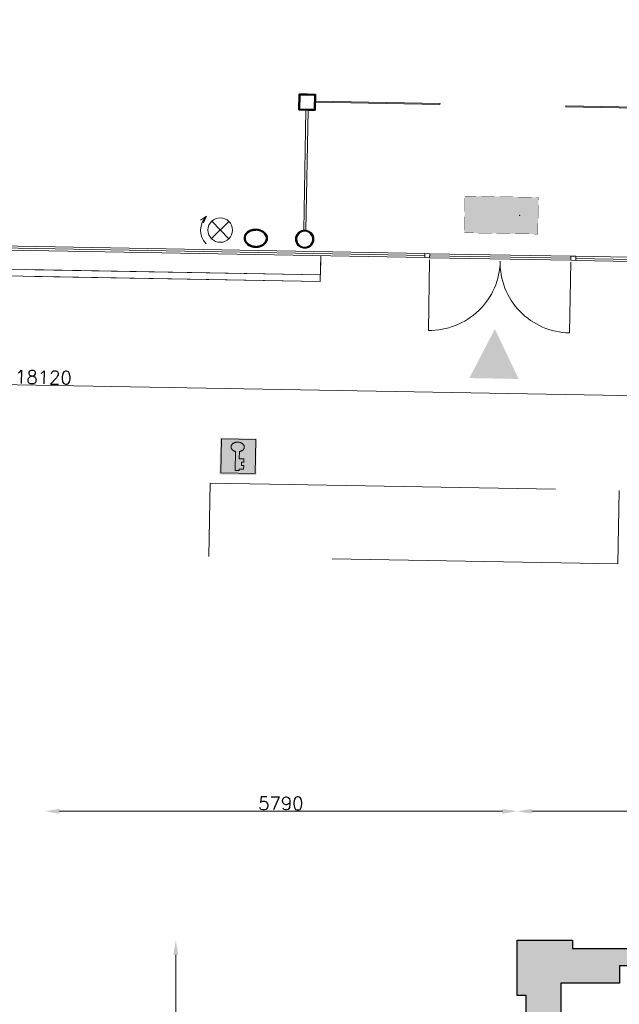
# Model space of a CAD drawing. Header units: millimetres. Extents: x -13022 to 1371524, y -38729 to 632593.
# Tile 50 of 256: x 652674 to 660022, y -2050 to 10020. Entities that reach past the tile are written whole.
import ezdxf

# ---------------------------------------------------------------- set-up
doc = ezdxf.new("R2010")
doc.units = ezdxf.units.MM
doc.header["$LTSCALE"] = 35
doc.set_wipeout_variables(frame=1)
doc.linetypes.add('DASHED', pattern=[200, 100, -100])
for name, color, linetype, lineweight in [('A OPMER', 10, 'Continuous', 50), ('Al65----_beveiliging-inst', 92, 'Continuous', 9), ('brandveiligheid voorzieningen', 10, 'Continuous', 9)]:
    doc.layers.add(name, color=color, linetype=linetype, lineweight=lineweight)
for name, color, linetype in [('LAYER01', 1, 'Continuous'), ('LAYER102', 1, 'Continuous'), ('LAYER111', 7, 'Continuous'), ('LAYER28', 7, 'Continuous'), ('LAYER30', 7, 'Continuous'), ('LAYER31', 7, 'Continuous')]:
    doc.layers.add(name, color=color, linetype=linetype)
doc.styles.get("Standard").update_dxf_attribs({"font": 'simplex.shx'})
doc.dimstyles.new('~R----C~', dxfattribs={"dimtxt": 162, "dimasz": 180, "dimexe": 0.18, "dimexo": 0.0625, "dimgap": 16.2, "dimtad": 1, "dimdec": 0, "dimzin": 0, "dimdsep": 46, "dimtxsty": 'Standard', "dimcen": 0.09, "dimse1": 1, "dimse2": 1, "dimclrd": 7, "dimadec": 0, "dimazin": 0, "dimtfac": 1, "dimtdec": 4, "dimtmove": 0, "dimatfit": 3, "dimfxl": 1, "dimtolj": 1, "dimtzin": 0, "dimlwd": 13, "dimarcsym": 0})
pattern_1 = [(43.96863251, (352402.23218, 19929.1993), (-0.20827933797, 0.21591600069), []), (43.96863251, (352402.236, 19929.4114), (-0.20827933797, 0.21591600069), [])]
pattern_2 = [(223.96863251, (352402.23218, 19929.1993), (0.20827933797, -0.21591600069), []), (223.96863251, (352402.22836, 19928.9872), (0.20827933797, -0.21591600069), [])]

# ---------------------------------------------------------------- blocks, each defined once
blk = doc.blocks.new('*D98')
at = {"layer": 'Defpoints', "color": 0, "linetype": 'Continuous', "transparency": 16777216}
for p in [(643935, 7349), (662046, 6718), (662022, 5376)]:
    blk.add_point(p, dxfattribs=at)
at = {"layer": 'LAYER102', "color": 7, "linetype": 'Continuous', "lineweight": 13, "transparency": 16777216}
blk.add_line((644085, 5699), (661842, 5379), dxfattribs=at)
at = {"layer": 'LAYER102', "color": 7, "linetype": 'Continuous', "transparency": 16777216}
for points in [[(644086, 5729), (644085, 5669), (643905, 5702)], [(661843, 5409), (661841, 5349), (662022, 5376)]]:
    blk.add_solid(points, dxfattribs=at)
at = {"layer": 'LAYER102', "color": 0, "linetype": 'Continuous', "transparency": 16777216, "insert": (652965, 5636), "char_height": 162, "attachment_point": 5, "rotation": 358.9686}
blk.add_mtext('\\A1;18120', dxfattribs=at)
blk = doc.blocks.new('Flitslicht')
at = {"layer": 'Al65----_beveiliging-inst', "color": 92, "linetype": 'Continuous'}
for p, q in [((0, 565), (-120, 476)), ((0, 565), (-60, 428)), ((106, 106), (459, 459)), ((106, 459), (459, 106))]:
    blk.add_line(p, q, dxfattribs=at)
blk.add_circle((283, 283), 250, dxfattribs=at)
blk.add_arc((283, 283), 400, 135, 225, dxfattribs=at)
blk = doc.blocks.new('Sleutelkluis')
at = {"layer": 'Al65----_beveiliging-inst'}
h = blk.add_hatch(color=10, dxfattribs=at)
h.paths.add_polyline_path([(-3.3, 0.42), (3.7, 0.42), (3.7, 7.42), (-3.3, 7.42)])
h.paths.add_polyline_path([(-1.34, 5.9), (-1.34, 5.93), (-1.33, 5.96), (-1.32, 6.01), (-1.31, 6.04), (-1.29, 6.08), (-1.27, 6.13), (-1.25, 6.17), (-1.22, 6.22), (-1.19, 6.27), (-1.15, 6.31), (-1.12, 6.35), (-1.09, 6.39), (-1.05, 6.42), (-1, 6.46), (-0.96, 6.49), (-0.91, 6.53), (-0.86, 6.56), (-0.8, 6.59), (-0.74, 6.62), (-0.68, 6.65), (-0.63, 6.67), (-0.59, 6.69), (-0.51, 6.71), (-0.44, 6.73), (-0.37, 6.75), (-0.3, 6.76), (-0.23, 6.77), (-0.15, 6.78), (-0.09, 6.78), (-0.02, 6.79), (0.04, 6.79), (0.1, 6.78), (0.16, 6.78), (0.25, 6.77), (0.33, 6.76), (0.41, 6.74), (0.5, 6.72), (0.58, 6.69), (0.64, 6.67), (0.71, 6.65), (0.77, 6.62), (0.86, 6.57), (0.91, 6.54), (0.96, 6.51), (1.01, 6.46), (1.08, 6.4), (1.16, 6.32), (1.22, 6.24), (1.26, 6.18), (1.3, 6.1), (1.32, 6.05), (1.35, 5.96), (1.36, 5.92), (1.36, 5.87), (1.37, 5.81), (1.36, 5.73), (1.35, 5.67), (1.33, 5.58), (1.32, 5.54), (1.31, 5.51), (1.28, 5.45), (1.25, 5.4), (1.22, 5.35), (1.18, 5.3), (1.13, 5.25), (1.11, 5.22), (1.05, 5.16), (1.02, 5.14), (0.95, 5.09), (0.9, 5.05), (0.83, 5.01), (0.75, 4.98), (0.68, 4.94), (0.62, 4.92), (0.53, 4.89), (0.46, 4.87), (0.4, 4.86), (0.39, 4.85), (0.39, 3.39), (1.31, 3.39), (1.31, 2.71), (0.84, 2.71), (0.84, 2.03), (1.31, 2.03), (1.31, 1.26), (0.39, 1.26), (0.39, 0.97), (-0.42, 0.97), (-0.42, 4.86), (-0.48, 4.88), (-0.55, 4.9), (-0.61, 4.92), (-0.66, 4.94), (-0.75, 4.98), (-0.81, 5.01), (-0.86, 5.04), (-0.9, 5.07), (-0.95, 5.1), (-0.99, 5.13), (-1.03, 5.16), (-1.05, 5.18), (-1.08, 5.21), (-1.11, 5.24), (-1.14, 5.27), (-1.16, 5.3), (-1.18, 5.32), (-1.2, 5.35), (-1.22, 5.38), (-1.24, 5.41), (-1.26, 5.44), (-1.27, 5.47), (-1.28, 5.49), (-1.3, 5.54), (-1.31, 5.58), (-1.32, 5.59), (-1.33, 5.62), (-1.33, 5.64), (-1.34, 5.67), (-1.34, 5.71), (-1.35, 5.75), (-1.35, 5.78), (-1.35, 5.81), (-1.35, 5.83), (-1.35, 5.86)], flags=16)
at = {"color": 10, "ltscale": 0.1}
blk.add_lwpolyline([(0.39, 0.97), (-0.42, 0.97), (-0.42, 4.86), (-0.48, 4.88), (-0.55, 4.9), (-0.61, 4.92), (-0.66, 4.94), (-0.75, 4.98), (-0.81, 5.01), (-0.86, 5.04), (-0.9, 5.07), (-0.95, 5.1), (-0.99, 5.13), (-1.03, 5.16), (-1.05, 5.18), (-1.08, 5.21), (-1.11, 5.24), (-1.14, 5.27), (-1.16, 5.3), (-1.18, 5.32), (-1.2, 5.35), (-1.22, 5.38), (-1.24, 5.41), (-1.26, 5.44), (-1.27, 5.47), (-1.28, 5.49), (-1.3, 5.54), (-1.31, 5.58), (-1.32, 5.59), (-1.33, 5.62), (-1.33, 5.64), (-1.34, 5.67), (-1.34, 5.71), (-1.35, 5.75), (-1.35, 5.78), (-1.35, 5.81), (-1.35, 5.83), (-1.35, 5.86), (-1.34, 5.9), (-1.34, 5.93), (-1.33, 5.96), (-1.32, 6.01), (-1.31, 6.04), (-1.29, 6.08), (-1.27, 6.13), (-1.25, 6.17), (-1.22, 6.22), (-1.19, 6.27), (-1.15, 6.31), (-1.12, 6.35), (-1.09, 6.39), (-1.05, 6.42), (-1, 6.46), (-0.96, 6.49), (-0.91, 6.53), (-0.86, 6.56), (-0.8, 6.59), (-0.74, 6.62), (-0.68, 6.65), (-0.63, 6.67), (-0.59, 6.69), (-0.51, 6.71), (-0.44, 6.73), (-0.37, 6.75), (-0.3, 6.76), (-0.23, 6.77), (-0.15, 6.78), (-0.09, 6.78), (-0.02, 6.79), (0.04, 6.79), (0.1, 6.78), (0.16, 6.78), (0.25, 6.77), (0.33, 6.76), (0.41, 6.74), (0.5, 6.72), (0.58, 6.69), (0.64, 6.67), (0.71, 6.65), (0.77, 6.62), (0.86, 6.57), (0.91, 6.54), (0.96, 6.51), (1.01, 6.46), (1.08, 6.4), (1.16, 6.32), (1.22, 6.24), (1.26, 6.18), (1.3, 6.1), (1.32, 6.05), (1.35, 5.96), (1.36, 5.92), (1.36, 5.87), (1.37, 5.81), (1.36, 5.73), (1.35, 5.67), (1.33, 5.58), (1.32, 5.54), (1.31, 5.51), (1.28, 5.45), (1.25, 5.4), (1.22, 5.35), (1.18, 5.3), (1.13, 5.25), (1.11, 5.22), (1.05, 5.16), (1.02, 5.14), (0.95, 5.09), (0.9, 5.05), (0.83, 5.01), (0.75, 4.98), (0.68, 4.94), (0.62, 4.92), (0.53, 4.89), (0.46, 4.87), (0.4, 4.86), (0.39, 4.85), (0.39, 3.39), (1.31, 3.39), (1.31, 2.71), (0.84, 2.71), (0.84, 2.03), (1.31, 2.03), (1.31, 1.26), (0.39, 1.26), (0.39, 0.97)], dxfattribs=at)
at = {"layer": 'Al65----_beveiliging-inst', "color": 7, "true_color": 0xffffff}
blk.add_solid([(-3.61, 0.11), (3.89, 0.11), (-3.61, 7.61), (3.89, 7.61)], dxfattribs=at)
at = {"layer": 'brandveiligheid voorzieningen', "color": 10, "ltscale": 0.1}
blk.add_lwpolyline([(-3.3, 0.42), (3.7, 0.42), (3.7, 7.42), (-3.3, 7.42)], close=True, dxfattribs=at)
blk = doc.blocks.new('*D183')
at = {"layer": 'Defpoints', "color": 0, "linetype": 'Continuous', "transparency": 16777216}
for p in [(654587, -1264), (658770, -1264), (652980, -13341)]:
    blk.add_point(p, dxfattribs=at)
at = {"layer": 'LAYER102', "color": 7, "linetype": 'Continuous', "lineweight": 13, "transparency": 16777216}
blk.add_line((654587, -13161), (654587, -1444), dxfattribs=at)
at = {"layer": 'LAYER102', "color": 7, "linetype": 'Continuous', "transparency": 16777216}
for points in [[(654557, -1444), (654617, -1444), (654587, -1264)], [(654557, -13161), (654617, -13161), (654587, -13341)]]:
    blk.add_solid(points, dxfattribs=at)
at = {"layer": 'LAYER102', "color": 0, "linetype": 'Continuous', "lineweight": 0, "transparency": 16777216, "insert": (654490, -7302), "char_height": 162, "attachment_point": 5, "rotation": 90}
blk.add_mtext('\\A1;12077', dxfattribs=at)
blk = doc.blocks.new('*D187')
at = {"layer": 'Defpoints', "color": 0, "linetype": 'Continuous', "transparency": 16777216}
for p in [(658770, 316), (658770, -1264), (652980, -13341)]:
    blk.add_point(p, dxfattribs=at)
at = {"layer": 'LAYER102', "color": 7, "linetype": 'Continuous', "lineweight": 13, "transparency": 16777216}
blk.add_line((653160, 316), (658590, 316), dxfattribs=at)
at = {"layer": 'LAYER102', "color": 7, "linetype": 'Continuous', "transparency": 16777216}
for points in [[(653160, 346), (653160, 286), (652980, 316)], [(658590, 346), (658590, 286), (658770, 316)]]:
    blk.add_solid(points, dxfattribs=at)
at = {"layer": 'LAYER102', "color": 0, "linetype": 'Continuous', "lineweight": 0, "transparency": 16777216, "insert": (655875, 413), "char_height": 162, "attachment_point": 5}
blk.add_mtext('\\A1;5790', dxfattribs=at)
blk = doc.blocks.new('*D188')
at = {"layer": 'Defpoints', "color": 0, "linetype": 'Continuous', "transparency": 16777216}
for p in [(716276, 316), (658770, -1264), (716276, -1264)]:
    blk.add_point(p, dxfattribs=at)
at = {"layer": 'LAYER102', "color": 7, "linetype": 'Continuous', "lineweight": 13, "transparency": 16777216}
blk.add_line((658950, 316), (716096, 316), dxfattribs=at)
at = {"layer": 'LAYER102', "color": 7, "linetype": 'Continuous', "transparency": 16777216}
for points in [[(658950, 346), (658950, 286), (658770, 316)], [(716096, 346), (716096, 286), (716276, 316)]]:
    blk.add_solid(points, dxfattribs=at)
at = {"layer": 'LAYER102', "color": 0, "linetype": 'Continuous', "lineweight": 0, "transparency": 16777216, "insert": (687523, 413), "char_height": 162, "attachment_point": 5}
blk.add_mtext('\\A1;57506', dxfattribs=at)
blk = doc.blocks.new('Vluchtrichting rechtdoor of naar beneden')
at = {"layer": 'Al65----_beveiliging-inst', "linetype": 'Continuous', "true_color": 0xffffff}
h = blk.add_hatch(color=7, dxfattribs=at)
edge = h.paths.add_edge_path()
edge.add_arc((-2.1449, 5.962), 0.7575, 92.128042, 178.185477)
edge.add_arc((-2.1628, 5.9872), 0.7392, 180.090101, 191.562583)
edge.add_line((-2.887, 5.839), (-4.652, 5.839))
edge.add_line((-4.652, 5.839), (-5.698, 4.787))
edge.add_line((-5.698, 4.787), (-5.285, 4.372))
edge.add_line((-5.285, 4.372), (-4.41, 5.253))
edge.add_line((-4.41, 5.253), (-3.544, 5.253))
edge.add_line((-3.544, 5.253), (-5.527, 3.346))
edge.add_line((-5.527, 3.346), (-6.694, 3.346))
edge.add_line((-6.694, 3.346), (-6.694, 2.613))
edge.add_line((-6.694, 2.613), (-4.496, 2.613))
edge.add_line((-4.496, 2.613), (-4.136, 2.974))
edge.add_line((-4.136, 2.974), (-3.193, 2.026))
edge.add_line((-3.193, 2.026), (-3.193, 0.852))
edge.add_line((-3.193, 0.852), (-2.464, 0.852))
edge.add_line((-2.464, 0.852), (-2.464, 2.33))
edge.add_line((-2.464, 2.33), (-3.621, 3.493))
edge.add_line((-3.621, 3.493), (-3.192, 3.923))
edge.add_line((-3.192, 3.923), (-2.428, 3.154))
edge.add_line((-2.428, 3.154), (-2.033, 3.552))
edge.add_line((-2.033, 3.552), (-2.797, 4.321))
edge.add_line((-2.797, 4.321), (-2.317, 4.803))
edge.add_line((-2.317, 4.803), (-2.317, 5.267))
edge.add_line((-2.317, 5.267), (-2.173, 5.253))
edge.add_arc((-2.2013, 6.0112), 0.7587, 272.13837, 358.096609)
edge.add_arc((-2.2036, 5.9585), 0.7611, 2.072152, 87.692869)
for points in [[(3.808, 1.106), (6.433, 1.106), (6.433, 6.344), (3.808, 6.344)], [(1.1805, 2.889), (1.1805, 5.804), (0.5775, 5.804), (0.5775, 2.889), (-0.571, 2.889), (0.879, 1.421), (2.334, 2.889)]]:
    blk.add_hatch(color=7, dxfattribs=at).paths.add_polyline_path(points)
at = {"layer": 'Al65----_beveiliging-inst', "color": 7, "true_color": 0xffffff, "const_width": 0.05}
blk.add_lwpolyline([(-7.5, 0), (7.5, 0), (7.5, 7.5), (-7.5, 7.5)], close=True, dxfattribs=at)
at = {"layer": 'Al65----_beveiliging-inst', "color": 255}
blk.add_point((3.75, 3.75), dxfattribs=at)
at = {"layer": 'Al65----_beveiliging-inst', "color": 7, "true_color": 0xffffff}
blk.add_solid([(-7.5, 0), (7.5, 0), (-7.5, 7.5), (7.5, 7.5)], dxfattribs=at)
at = {"layer": 'Al65----_beveiliging-inst', "color": 92}
blk.add_solid([(-7.25, 0.25), (7.25, 0.25), (-7.25, 7.25), (7.25, 7.25)], dxfattribs=at)
blk = doc.blocks.new('Entree gebouw')
at = {"layer": 'brandveiligheid voorzieningen'}
blk.add_hatch(color=256, dxfattribs=at).paths.add_polyline_path([(71.25, -82.36), (77.98, -79), (71.25, -75.63)])

msp = doc.modelspace()

# ---------------------------------------------------------------- hatches: boundary and pattern name
at = {"layer": 'LAYER111', "linetype": 'Continuous', "lineweight": 5}
msp.add_hatch(color=254, dxfattribs=at).paths.add_polyline_path([(658879.72, -3556.163), (658879.72, -1944.147), (658769.72, -1944.147), (658769.72, -1264.147), (659449.72, -1264.147), (659449.72, -1364.147), (660134.22, -1364.147), (660134.22, -1429.163), (660144.22, -1429.163), (660144.22, -1504.147), (660134.22, -1504.147), (660134.22, -1579.147), (660024.22, -1579.147), (660024.22, -1789.147), (659304.72, -1789.163), (659304.72, -3446.163), (659094.72, -3446.163), (659094.72, -3556.163), (659019.72, -3556.163), (659019.72, -3566.147), (658934.72, -3566.163), (658934.72, -3556.163)], flags=0)

# ---------------------------------------------------------------- linework, layer by layer
at = {"layer": 'LAYER28', "color": 7, "linetype": 'Continuous', "lineweight": 18}
msp.add_lwpolyline([(659367.371, 8951.692), (659367.596, 8964.19), (660896.348, 8936.668), (660896.123, 8924.17)], close=True, dxfattribs=at)
at = {"layer": 'LAYER28', "color": 7, "linetype": 'Continuous', "lineweight": 25}
msp.add_lwpolyline([(656168.62, 7438.774, -2.414213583), (656056.912, 7331.009, -0.414213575), (656168.62, 7438.774)], format="xyb", close=True, dxfattribs=at)
at = {"layer": 'LAYER28', "color": 7, "linetype": 'DASHED', "lineweight": 18}
msp.add_lwpolyline([(655009.29, 4339.514), (655739.172, 4326.374), (655739.172, 4326.374), (660019.478, 4249.317), (660003.278, 3349.462), (654993.09, 3439.659)], close=True, dxfattribs=at)
at = {"layer": 'LAYER28', "color": 7, "linetype": 'Continuous', "lineweight": 25}
msp.add_lwpolyline([(658879.72, -3556.163), (658879.72, -1944.147), (658769.72, -1944.147), (658769.72, -1264.147), (659449.72, -1264.147), (659449.72, -1364.147), (660134.22, -1364.147), (660134.22, -1429.163), (660144.22, -1429.163), (660144.22, -1504.147), (660134.22, -1504.147), (660134.22, -1579.147), (660024.22, -1579.147), (660024.22, -1789.147), (659304.72, -1789.163), (659304.72, -3446.163), (659094.72, -3446.163), (659094.72, -3556.163), (659019.72, -3556.163), (659019.72, -3566.147), (658934.72, -3566.163), (658934.72, -3556.163)], close=True, dxfattribs=at)
at = {"layer": 'LAYER30', "color": 7, "linetype": 'Continuous', "lineweight": 18}
for points in [[(644045.458, 7372.227), (657638.256, 7127.52)], [(644045.908, 7397.223), (657638.706, 7152.516)], [(644045.008, 7347.231), (657637.806, 7102.524)], [(657698.246, 7126.44), (659427.966, 7095.301)], [(657698.696, 7151.436), (659428.416, 7120.297)], [(657697.796, 7101.444), (659427.516, 7070.305)], [(659487.506, 7069.225), (662466.523, 7015.594)], [(659487.956, 7094.221), (662466.973, 7040.59)], [(659488.406, 7119.217), (662467.423, 7065.586)]]:
    msp.add_lwpolyline(points, dxfattribs=at)
for points in [[(657638.706, 7152.516), (657698.696, 7151.436), (657697.796, 7101.444), (657637.806, 7102.524)], [(657638.706, 7152.516), (657698.696, 7151.436), (657697.796, 7101.444), (657637.806, 7102.524)], [(659428.416, 7120.297), (659488.406, 7119.217), (659487.506, 7069.225), (659427.516, 7070.305)], [(659428.416, 7120.297), (659488.406, 7119.217), (659487.506, 7069.225), (659427.516, 7070.305)]]:
    msp.add_lwpolyline(points, close=True, dxfattribs=at)
at = {"layer": 'LAYER31', "color": 7, "linetype": 'Continuous', "lineweight": 18}
for points in [[(657697.358, 7077.085), (657681.769, 6211.2, 0.41421361), (658563.217, 7061.497)], [(659427.077, 7045.945), (659411.489, 6180.06, -0.41421361), (658561.155, 7061.534)]]:
    msp.add_lwpolyline(points, format="xyb", dxfattribs=at)

# ---------------------------------------------------------------- block references
at = {"xscale": 0.599999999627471, "yscale": 0.599999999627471, "zscale": 0.599999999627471, "rotation": 358.9686325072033}
msp.add_blockref('Flitslicht', (654958.586, 7273.736), dxfattribs=at)
at = {"layer": 'A OPMER', "ltscale": 0.1, "xscale": 60, "yscale": 60, "zscale": 60, "rotation": 358.9686325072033}
msp.add_blockref('Vluchtrichting rechtdoor of naar beneden', (658572.778, 7399.238), dxfattribs=at)
at = {"layer": 'Al65----_beveiliging-inst'}
for name, p, xscale, yscale, zscale, rotation in [('Entree gebouw', (651262.324, -662.54), 89.99999999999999, 89.99999999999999, 89.99999999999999, 88.96863250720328), ('Sleutelkluis', (655338.51, 4434.208), 60, 60, 60, 358.9686325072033)]:
    msp.add_blockref(name, p, dxfattribs=dict(at, xscale=xscale, yscale=yscale, zscale=zscale, rotation=rotation))

# ---------------------------------------------------------------- dimensions: what is measured, and where the dimension line sits
at = {"layer": 'LAYER102', "color": 7, "linetype": 'Continuous', "lineweight": 0}
for base, p1, p2, angle, picture, middle in [((658769.72, 316.202), (652979.72, -13340.804), (658769.72, -1264.146), 0.0000081, '*D187', (655874.72, 413.402)), ((716275.72, 316.21), (658769.72, -1264.146), (716275.72, -1264.146), 0.0000081, '*D188', (687522.72, 413.41)), ((654586.826, -1264.147), (652979.72, -13340.804), (658769.72, -1264.147), 90, '*D183', (654489.626, -7302.475))]:
    dim = msp.add_linear_dim(base=base, p1=p1, p2=p2, angle=angle, dimstyle='~R----C~', dxfattribs=at)
    dim.commit()
    dim.dimension.update_dxf_attribs({"geometry": picture, "text_midpoint": middle})

# ---------------------------------------------------------------- wipeouts: each hides what was drawn before it
at = {"linetype": 'Continuous'}
for points in [[(656198.684, 9108.753), (656286.67, 9107.169), (656286.454, 9095.171), (656198.468, 9096.755)], [(656195.3, 8920.784), (656283.286, 8919.2), (656283.07, 8907.202), (656195.084, 8908.786)]]:
    msp.add_wipeout(points, dxfattribs=at).dxf.layer = 'LAYER111'

# ---------------------------------------------------------------- next in the draw order: hatches: boundary and pattern name
at = {"layer": 'LAYER28', "linetype": 'Continuous', "lineweight": 13}
h = msp.add_hatch(dxfattribs=at)
h.set_pattern_fill('~A--FYV~', angle=-1.0313675, style=0, pattern_type=0)
h.set_pattern_definition(pattern_1)
h.paths.add_polyline_path([(656198.684, 9108.753), (656286.67, 9107.169), (656286.454, 9095.171), (656198.468, 9096.755)], flags=0)
h = msp.add_hatch(dxfattribs=at)
h.set_pattern_fill('~A--FYV~', angle=-1.0313675, style=0, pattern_type=0)
h.set_pattern_definition(pattern_2)
h.paths.add_polyline_path([(656195.084, 8908.786), (656283.07, 8907.202), (656283.286, 8919.2), (656195.3, 8920.784)], flags=0)

# ---------------------------------------------------------------- next in the draw order: wipeouts: each hides what was drawn before it
at = {"linetype": 'Continuous'}
for points in [[(655568.713, 7449.324), (655591.247, 7447.532), (655613.385, 7442.853), (655634.722, 7435.365), (655651.356, 7427.037), (655666.701, 7416.545), (655680.479, 7404.082), (655692.255, 7389.79), (655700.994, 7373.464), (655706.363, 7355.738), (655708.125, 7337.304), (655705.701, 7318.953), (655699.697, 7301.439), (655690.377, 7285.443), (655678.094, 7271.589), (655663.117, 7259.093), (655646.553, 7248.757), (655628.75, 7240.773), (655610.054, 7235.289), (655587.574, 7231.389), (655564.802, 7230.374), (655564.951, 7240.358), (655589.948, 7241.724), (655614.481, 7246.786), (655633.136, 7253.477), (655650.65, 7262.786), (655666.614, 7274.521), (655679.673, 7288.141), (655689.682, 7304.141), (655696.22, 7321.848), (655698.129, 7337.592), (655696.726, 7353.39), (655692.092, 7368.556), (655684.1, 7382.975), (655674.052, 7396.032), (655662.13, 7407.429), (655648.642, 7416.909), (655627.145, 7427.672), (655604.177, 7434.885), (655586.481, 7438.045), (655568.533, 7439.306)], [(656164.669, 7219.309), (656164.849, 7229.308), (656182.844, 7230.618), (656200.335, 7235.151), (656216.694, 7242.761), (656231.446, 7253.197), (656244.025, 7266.118), (656254.108, 7281.099), (656261.314, 7297.651), (656265.412, 7315.231), (656266.299, 7333.263), (656263.902, 7351.156), (656258.335, 7368.325), (656249.745, 7384.207), (656238.434, 7398.281), (656224.769, 7410.087), (656209.213, 7419.237), (656192.259, 7425.432), (656174.467, 7428.469), (656156.397, 7428.249), (656138.676, 7424.779), (656121.898, 7418.171), (656106.568, 7408.644), (656093.191, 7396.508), (656082.243, 7382.162), (656074.046, 7366.076), (656068.89, 7348.775), (656066.911, 7330.829), (656068.099, 7313.484), (656072.327, 7296.609), (656079.386, 7280.722), (656089.097, 7266.301), (656101.155, 7253.787), (656115.223, 7243.559), (656130.838, 7235.929), (656147.567, 7231.127), (656164.849, 7229.3), (656164.669, 7219.309), (656146.325, 7221.19), (656128.536, 7226.119), (656111.831, 7233.956), (656096.674, 7244.479), (656083.529, 7257.391), (656072.702, 7272.328), (656064.53, 7288.867), (656059.222, 7306.542), (656056.989, 7324.851), (656057.821, 7343.28), (656061.74, 7361.305), (656068.643, 7378.418), (656078.302, 7394.136), (656090.46, 7408.015), (656104.766, 7419.661), (656120.807, 7428.748), (656138.173, 7435.015), (656156.328, 7438.289), (656174.772, 7438.475), (656192.973, 7435.569), (656210.463, 7429.652), (656226.683, 7420.892), (656241.231, 7409.537), (656253.644, 7395.907), (656263.616, 7380.387), (656270.874, 7363.415), (656275.146, 7345.473), (656276.377, 7327.066), (656274.378, 7308.04), (656269.077, 7289.653), (656260.704, 7272.461), (656249.424, 7256.99), (656235.682, 7243.706), (656219.8, 7233.016), (656202.313, 7225.244), (656183.758, 7220.626), (656164.669, 7219.302)]]:
    msp.add_wipeout(points, dxfattribs=at).dxf.layer = 'LAYER111'

# ---------------------------------------------------------------- next in the draw order: hatches: boundary and pattern name
at = {"layer": 'LAYER28', "linetype": 'Continuous', "lineweight": 13}
h = msp.add_hatch(dxfattribs=at)
h.set_pattern_fill('~A--FYV~', angle=-1.0313675, style=0, pattern_type=0)
h.set_pattern_definition(pattern_1)
h.paths.add_polyline_path([(655568.713, 7449.324, -0.097105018), (655634.722, 7435.365, -0.101692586), (655680.479, 7404.07, -0.200367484), (655708.156, 7337.296, -0.200442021), (655678.093, 7271.56, -0.137615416), (655610.054, 7235.264, -0.063791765), (655564.771, 7230.349), (655564.951, 7240.358, 0.074600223), (655614.512, 7246.795, 0.108904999), (655666.645, 7274.529, 0.155453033), (655696.252, 7321.852, 0.157890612), (655692.092, 7368.557, 0.151903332), (655648.643, 7416.926, 0.079848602), (655604.209, 7434.9, 0.053302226), (655568.533, 7439.322)], flags=0)
h = msp.add_hatch(dxfattribs=at)
h.set_pattern_fill('~A--FYV~', angle=-1.0313675, style=0, pattern_type=0)
h.set_pattern_definition(pattern_1)
h.paths.add_polyline_path([(656164.669, 7219.309), (656164.849, 7229.308, 2.414213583), (656066.911, 7330.829, 0.414213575), (656164.849, 7229.308), (656164.669, 7219.309, -2.414095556), (656276.377, 7327.066, -0.414234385)], flags=0)

# ---------------------------------------------------------------- next in the draw order: linework, layer by layer
at = {"layer": 'LAYER28', "color": 7, "linetype": 'Continuous', "lineweight": 25}
for points in [[(655568.713, 7449.324, -0.097105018), (655634.722, 7435.365, -0.101692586), (655680.479, 7404.07, -0.200367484), (655708.156, 7337.296, -0.200442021), (655678.093, 7271.56, -0.137615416), (655610.054, 7235.264, -0.063791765), (655564.771, 7230.349), (655564.951, 7240.358, 0.074600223), (655614.512, 7246.795, 0.108904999), (655666.645, 7274.529, 0.155453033), (655696.252, 7321.852, 0.157890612), (655692.092, 7368.557, 0.151903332), (655648.643, 7416.926, 0.079848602), (655604.209, 7434.9, 0.053302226), (655568.533, 7439.322)], [(656168.62, 7438.774, -2.414213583), (656056.912, 7331.009, -0.414213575), (656168.62, 7438.774)], [(656164.669, 7219.309), (656164.849, 7229.308, 2.414213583), (656066.911, 7330.829, 0.414213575), (656164.849, 7229.308), (656164.669, 7219.309, -2.414095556), (656276.377, 7327.066, -0.414234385), (656164.669, 7219.309)]]:
    msp.add_lwpolyline(points, format="xyb", close=True, dxfattribs=at)

# ---------------------------------------------------------------- next in the draw order: wipeouts: each hides what was drawn before it
at = {"linetype": 'Continuous'}
for points in [[(656198.468, 9096.755), (656110.483, 9098.339), (656110.699, 9110.337), (656198.684, 9108.753)], [(656298.452, 9094.955), (656296.868, 9006.969), (656284.87, 9007.185), (656286.454, 9095.171)], [(656195.084, 8908.786), (656107.099, 8910.37), (656107.315, 8922.368), (656195.3, 8920.784)]]:
    msp.add_wipeout(points, dxfattribs=at).dxf.layer = 'LAYER111'

# ---------------------------------------------------------------- next in the draw order: hatches: boundary and pattern name
at = {"layer": 'LAYER28', "linetype": 'Continuous', "lineweight": 13}
h = msp.add_hatch(dxfattribs=at)
h.set_pattern_fill('~A--FYV~', angle=-1.0313675, style=0, pattern_type=0)
h.set_pattern_definition(pattern_2)
h.paths.add_polyline_path([(656198.684, 9108.753), (656110.699, 9110.337), (656110.483, 9098.339), (656198.468, 9096.755)], flags=0)
h = msp.add_hatch(dxfattribs=at)
h.set_pattern_fill('~A--FYV~', angle=-1.0313675, style=0, pattern_type=0)
h.set_pattern_definition(pattern_1)
h.paths.add_polyline_path([(656298.452, 9094.955), (656296.868, 9006.969), (656284.87, 9007.185), (656286.454, 9095.171)], flags=0)
h = msp.add_hatch(dxfattribs=at)
h.set_pattern_fill('~A--FYV~', angle=-1.0313675, style=0, pattern_type=0)
h.set_pattern_definition(pattern_1)
h.paths.add_polyline_path([(656195.084, 8908.786), (656107.099, 8910.37), (656107.315, 8922.368), (656195.3, 8920.784)], flags=0)

# ---------------------------------------------------------------- next in the draw order: wipeouts: each hides what was drawn before it
at = {"linetype": 'Continuous'}
msp.add_wipeout([(655568.533, 7439.322), (655550.55, 7438.708), (655532.752, 7436.187), (655509.571, 7429.805), (655487.669, 7419.824), (655473.848, 7410.828), (655461.524, 7399.858), (655451.012, 7387.163), (655442.507, 7373.032), (655437.33, 7358.044), (655435.359, 7342.308), (655436.7, 7326.508), (655442.597, 7308.578), (655452.023, 7292.229), (655464.584, 7278.151), (655480.115, 7265.849), (655497.282, 7255.915), (655515.684, 7248.558), (655540.019, 7242.608), (655564.95, 7240.333), (655564.771, 7230.349), (655542.05, 7232.187), (655519.725, 7236.898), (655501.208, 7243.049), (655483.704, 7251.667), (655467.523, 7262.592), (655453.005, 7275.618), (655441.229, 7289.914), (655432.49, 7306.246), (655427.152, 7323.975), (655425.359, 7342.413), (655427.815, 7360.768), (655433.787, 7378.286), (655443.139, 7394.284), (655455.422, 7408.138), (655469.671, 7420.1), (655485.383, 7430.036), (655502.275, 7437.765), (655523.868, 7444.475), (655546.16, 7448.351), (655568.744, 7449.326)], dxfattribs=at).dxf.layer = 'LAYER111'

# ---------------------------------------------------------------- next in the draw order: hatches: boundary and pattern name
at = {"layer": 'LAYER28', "linetype": 'Continuous', "lineweight": 13}
h = msp.add_hatch(dxfattribs=at)
h.set_pattern_fill('~A--FYV~', angle=-1.0313675, style=0, pattern_type=0)
h.set_pattern_definition(pattern_2)
h.paths.add_polyline_path([(655568.713, 7449.324, 0.097105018), (655502.244, 7437.75, 0.101692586), (655455.39, 7408.122, 0.200367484), (655425.39, 7342.386, 0.200442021), (655453.005, 7275.612, 0.137615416), (655519.756, 7236.89, 0.063791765), (655564.771, 7230.349), (655564.951, 7240.358, -0.074600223), (655515.716, 7248.573, -0.108904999), (655464.615, 7278.166, -0.155453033), (655436.731, 7326.524, -0.157890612), (655442.507, 7373.05, -0.151903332), (655487.669, 7419.824, -0.079848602), (655532.783, 7436.186, -0.053302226), (655568.533, 7439.322)], flags=0)

# ---------------------------------------------------------------- next in the draw order: linework, layer by layer
at = {"layer": 'LAYER01', "color": 7, "linetype": 'Continuous', "lineweight": 25}
for points in [[(655708.156, 7337.296), (655708.013, 7343.221), (655707.557, 7349.144), (655706.601, 7355.037), (655705.268, 7360.883), (655703.497, 7366.673), (655701.349, 7372.377), (655698.825, 7377.994), (655695.924, 7383.492), (655692.582, 7388.866), (655688.926, 7394.104), (655684.891, 7399.17), (655680.479, 7404.07), (655675.813, 7408.772), (655670.768, 7413.278), (655665.407, 7417.57), (655659.792, 7421.633), (655653.86, 7425.459), (655647.735, 7429.023), (655641.356, 7432.334), (655634.722, 7435.368), (655627.896, 7438.132), (655620.939, 7440.601), (655613.79, 7442.777), (655606.447, 7444.644), (655599.037, 7446.215), (655591.558, 7447.467), (655584.011, 7448.4), (655576.396, 7449.021), (655568.713, 7449.324), (655561.086, 7449.297), (655553.391, 7448.951), (655545.816, 7448.29), (655538.297, 7447.308), (655530.834, 7446.005), (655523.492, 7444.402), (655516.269, 7442.485), (655509.165, 7440.269), (655502.244, 7437.753), (655495.505, 7434.959), (655489.011, 7431.88), (655482.762, 7428.539), (655476.696, 7424.929), (655470.938, 7421.071), (655465.426, 7416.974), (655460.223, 7412.653), (655455.39, 7408.122), (655450.804, 7403.384), (655446.59, 7398.467), (655442.748, 7393.363), (655439.215, 7388.113), (655436.118, 7382.723), (655433.393, 7377.201), (655431.041, 7371.578), (655429.063, 7365.855), (655427.521, 7360.062), (655426.415, 7354.206), (655425.684, 7348.304), (655425.327, 7342.387), (655425.47, 7336.446), (655425.989, 7330.53), (655426.883, 7324.638), (655428.215, 7318.785), (655429.987, 7313.002), (655432.134, 7307.29), (655434.659, 7301.681), (655437.56, 7296.175), (655440.901, 7290.802), (655444.558, 7285.579), (655448.592, 7280.505), (655453.005, 7275.613), (655457.671, 7270.903), (655462.715, 7266.389), (655468.077, 7262.105), (655473.692, 7258.042), (655479.624, 7254.224), (655485.748, 7250.644), (655492.127, 7247.341), (655498.761, 7244.3), (655505.588, 7241.543), (655512.607, 7239.073), (655519.756, 7236.897), (655527.036, 7235.023), (655534.447, 7233.46), (655541.925, 7232.208), (655549.472, 7231.275), (655557.15, 7230.653), (655564.771, 7230.359), (655572.46, 7230.377), (655580.092, 7230.724), (655587.668, 7231.385), (655595.187, 7232.367), (655602.649, 7233.662), (655610.054, 7235.271), (655617.277, 7237.189), (655624.318, 7239.406), (655631.24, 7241.915), (655637.979, 7244.716), (655644.473, 7247.787), (655650.721, 7251.144), (655656.787, 7254.746), (655662.545, 7258.604), (655668.057, 7262.693), (655673.261, 7267.022), (655678.093, 7271.56), (655682.679, 7276.291), (655686.894, 7281.216), (655690.736, 7286.304), (655694.268, 7291.554), (655697.366, 7296.952), (655700.091, 7302.466), (655702.442, 7308.097), (655704.421, 7313.812), (655705.963, 7319.613), (655707.131, 7325.468), (655707.8, 7331.364)], [(655698.158, 7337.476), (655698.065, 7342.712), (655697.597, 7347.956), (655696.815, 7353.151), (655695.595, 7358.306), (655694.062, 7363.444), (655692.092, 7368.559), (655689.869, 7373.584), (655687.208, 7378.515), (655684.232, 7383.374), (655680.942, 7388.122), (655677.274, 7392.704), (655673.229, 7397.184), (655668.931, 7401.504), (655664.255, 7405.652), (655659.325, 7409.624), (655654.142, 7413.374), (655648.643, 7416.927), (655642.889, 7420.257), (655636.944, 7423.349), (655630.744, 7426.188), (655624.352, 7428.78), (655617.83, 7431.101), (655611.054, 7433.145), (655604.209, 7434.901), (655597.172, 7436.387), (655590.13, 7437.569), (655582.957, 7438.448), (655575.779, 7439.039), (655568.533, 7439.325), (655561.344, 7439.298), (655554.087, 7438.968), (655546.887, 7438.348), (655539.806, 7437.42), (655532.721, 7436.188), (655525.817, 7434.679), (655519.034, 7432.879), (655512.37, 7430.796), (655505.889, 7428.428), (655499.591, 7425.814), (655493.538, 7422.946), (655487.669, 7419.832), (655482.045, 7416.48), (655476.73, 7412.895), (655471.598, 7409.112), (655466.839, 7405.142), (655462.388, 7400.995), (655458.247, 7396.663), (655454.416, 7392.2), (655450.895, 7387.559), (655447.746, 7382.826), (655444.971, 7377.993), (655442.444, 7373.037), (655440.354, 7368.035), (655438.637, 7362.956), (655437.295, 7357.823), (655436.264, 7352.637), (655435.607, 7347.414), (655435.326, 7342.207), (655435.419, 7336.978), (655435.887, 7331.742), (655436.731, 7326.523), (655437.888, 7321.337), (655439.421, 7316.207), (655441.33, 7311.125), (655443.677, 7306.09), (655446.276, 7301.152), (655449.252, 7296.316), (655452.604, 7291.56), (655456.272, 7286.954), (655460.255, 7282.483), (655464.553, 7278.163), (655469.166, 7274.025), (655474.158, 7270.067), (655479.341, 7266.293), (655484.841, 7262.748), (655490.594, 7259.41), (655496.54, 7256.334), (655502.74, 7253.487), (655509.132, 7250.895), (655515.716, 7248.573), (655522.43, 7246.53), (655529.274, 7244.766), (655536.312, 7243.288), (655543.354, 7242.106), (655550.527, 7241.227), (655557.705, 7240.636), (655564.951, 7240.358), (655572.202, 7240.375), (655579.397, 7240.707), (655586.597, 7241.327), (655593.677, 7242.255), (655600.763, 7243.479), (655607.666, 7244.996), (655614.512, 7246.795), (655621.113, 7248.879), (655627.594, 7251.232), (655633.893, 7253.853), (655639.945, 7256.721), (655645.815, 7259.858), (655651.439, 7263.203), (655656.754, 7266.772), (655661.823, 7270.548), (655666.645, 7274.525), (655671.096, 7278.703), (655675.299, 7283.027), (655679.13, 7287.482), (655682.589, 7292.092), (655685.737, 7296.841), (655688.575, 7301.681), (655690.976, 7306.615), (655693.13, 7311.663), (655694.847, 7316.735), (655696.252, 7321.851), (655697.22, 7327.014), (655697.876, 7332.23)]]:
    msp.add_lwpolyline(points, close=True, dxfattribs=at)
at = {"layer": 'LAYER28', "color": 7, "linetype": 'Continuous', "lineweight": 25}
msp.add_lwpolyline([(655568.713, 7449.324, 0.097105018), (655502.244, 7437.75, 0.101692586), (655455.39, 7408.122, 0.200367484), (655425.39, 7342.386, 0.200442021), (655453.005, 7275.612, 0.137615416), (655519.756, 7236.89, 0.063791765), (655564.771, 7230.349), (655564.951, 7240.358, -0.074600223), (655515.716, 7248.573, -0.108904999), (655464.615, 7278.166, -0.155453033), (655436.731, 7326.524, -0.157890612), (655442.507, 7373.05, -0.151903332), (655487.669, 7419.824, -0.079848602), (655532.783, 7436.186, -0.053302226), (655568.533, 7439.322)], format="xyb", close=True, dxfattribs=at)

# ---------------------------------------------------------------- next in the draw order: dimensions: what is measured, and where the dimension line sits
at = {"layer": 'LAYER102', "color": 7, "linetype": 'Continuous'}
dim = msp.add_linear_dim(base=(662021.934522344, 5375.75299477), p1=(643935.026103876, 7349.211327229), p2=(662046.090103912, 6717.528255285), angle=358.968632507, dimstyle='~R----C~', dxfattribs=at)
dim.commit()
dim.dimension.update_dxf_attribs({"geometry": '*D98', "text_midpoint": (652965.401865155, 5636.010812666)})

# ---------------------------------------------------------------- next in the draw order: wipeouts: each hides what was drawn before it
at = {"linetype": 'Continuous'}
for points in [[(656110.483, 9098.339), (656108.899, 9010.353), (656096.901, 9010.569), (656098.485, 9098.555)], [(656286.454, 9095.171), (656286.67, 9107.169), (656289.607, 9107.116), (656294.116, 9105.823), (656297.368, 9102.45), (656298.505, 9097.904), (656298.452, 9094.955)], [(656283.286, 8919.2), (656284.87, 9007.185), (656296.868, 9006.969), (656295.284, 8918.984)]]:
    msp.add_wipeout(points, dxfattribs=at).dxf.layer = 'LAYER111'

# ---------------------------------------------------------------- next in the draw order: hatches: boundary and pattern name
at = {"layer": 'LAYER28', "linetype": 'Continuous', "lineweight": 13}
h = msp.add_hatch(dxfattribs=at)
h.set_pattern_fill('~A--FYV~', angle=-1.0313675, style=0, pattern_type=0)
h.set_pattern_definition(pattern_2)
h.paths.add_polyline_path([(656098.485, 9098.555), (656096.901, 9010.569), (656108.899, 9010.353), (656110.483, 9098.339)], flags=0)
h = msp.add_hatch(dxfattribs=at)
h.set_pattern_fill('~A--FYV~', angle=-1.0313675, style=0, pattern_type=0)
h.set_pattern_definition(pattern_1)
h.paths.add_polyline_path([(656286.454, 9095.171), (656286.67, 9107.169), (656289.607, 9107.116, -0.414213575), (656298.505, 9097.904), (656298.452, 9094.955)], flags=0)
h = msp.add_hatch(dxfattribs=at)
h.set_pattern_fill('~A--FYV~', angle=-1.0313675, style=0, pattern_type=0)
h.set_pattern_definition(pattern_2)
h.paths.add_polyline_path([(656295.284, 8918.984), (656296.868, 9006.969), (656284.87, 9007.185), (656283.286, 8919.2)], flags=0)

# ---------------------------------------------------------------- next in the draw order: wipeouts: each hides what was drawn before it
at = {"linetype": 'Continuous'}
for points in [[(656098.485, 9098.555), (656098.538, 9101.504), (656099.838, 9106.012), (656103.209, 9109.269), (656107.762, 9110.402), (656110.699, 9110.337), (656110.483, 9098.339)], [(656095.317, 8922.584), (656096.901, 9010.569), (656108.899, 9010.353), (656107.315, 8922.368)], [(656295.284, 8918.984), (656295.231, 8916.035), (656293.931, 8911.526), (656290.559, 8908.27), (656286.007, 8907.137), (656283.07, 8907.202), (656283.286, 8919.2)]]:
    msp.add_wipeout(points, dxfattribs=at).dxf.layer = 'LAYER111'

# ---------------------------------------------------------------- next in the draw order: hatches: boundary and pattern name
at = {"layer": 'LAYER28', "linetype": 'Continuous', "lineweight": 13}
h = msp.add_hatch(dxfattribs=at)
h.set_pattern_fill('~A--FYV~', angle=-1.0313675, style=0, pattern_type=0)
h.set_pattern_definition(pattern_2)
h.paths.add_polyline_path([(656110.483, 9098.339), (656110.699, 9110.337), (656107.762, 9110.39, 0.414213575), (656098.538, 9101.504), (656098.485, 9098.555)], flags=0)
h = msp.add_hatch(dxfattribs=at)
h.set_pattern_fill('~A--FYV~', angle=-1.0313675, style=0, pattern_type=0)
h.set_pattern_definition(pattern_1)
h.paths.add_polyline_path([(656095.317, 8922.584), (656096.901, 9010.569), (656108.899, 9010.353), (656107.315, 8922.368)], flags=0)
h = msp.add_hatch(dxfattribs=at)
h.set_pattern_fill('~A--FYV~', angle=-1.0313675, style=0, pattern_type=0)
h.set_pattern_definition(pattern_2)
h.paths.add_polyline_path([(656283.286, 8919.2), (656283.07, 8907.202), (656286.007, 8907.149, 0.414213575), (656295.231, 8916.035), (656295.284, 8918.984)], flags=0)

# ---------------------------------------------------------------- next in the draw order: linework, layer by layer
at = {"layer": 'LAYER28', "color": 7, "linetype": 'Continuous', "lineweight": 18}
msp.add_lwpolyline([(656297.093, 9019.467), (657824.846, 8991.964), (657824.621, 8979.466), (656296.868, 9006.969)], close=True, dxfattribs=at)

# ---------------------------------------------------------------- next in the draw order: wipeouts: each hides what was drawn before it
at = {"linetype": 'Continuous'}
msp.add_wipeout([(656107.315, 8922.368), (656107.099, 8910.37), (656104.162, 8910.422), (656099.653, 8911.716), (656096.401, 8915.088), (656095.263, 8919.635), (656095.317, 8922.584)], dxfattribs=at).dxf.layer = 'LAYER111'

# ---------------------------------------------------------------- next in the draw order: hatches: boundary and pattern name
at = {"layer": 'LAYER28', "linetype": 'Continuous', "lineweight": 13}
h = msp.add_hatch(dxfattribs=at)
h.set_pattern_fill('~A--FYV~', angle=-1.0313675, style=0, pattern_type=0)
h.set_pattern_definition(pattern_1)
h.paths.add_polyline_path([(656107.315, 8922.368), (656107.099, 8910.37), (656104.162, 8910.422, -0.414213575), (656095.263, 8919.635), (656095.317, 8922.584)], flags=0)

# ---------------------------------------------------------------- next in the draw order: linework, layer by layer
at = {"layer": 'LAYER28', "color": 7, "linetype": 'Continuous', "lineweight": 18}
for points in [[(656363.012, 7125.474), (656357.342, 6810.517), (643614.407, 7039.924), (643806.285, 17698.197), (646391.428, 17651.658), (646405.98, 18466.887)], [(656363.012, 7125.474), (656358.791, 6891.004), (643696.343, 7118.962), (643885.323, 17616.262), (646470.466, 17569.722), (646486.467, 18465.446)]]:
    msp.add_lwpolyline(points, dxfattribs=at)
at = {"layer": 'LAYER28', "color": 7, "linetype": 'DASHED', "lineweight": 18}
for points in [[(656363.012, 7125.474), (656357.342, 6810.517), (643614.407, 7039.924), (643806.285, 17698.197), (646391.428, 17651.658), (646405.98, 18466.887)], [(656363.012, 7125.474), (656358.791, 6891.004), (643696.343, 7118.962), (643885.323, 17616.262), (646470.466, 17569.722), (646486.467, 18465.446)]]:
    msp.add_lwpolyline(points, dxfattribs=at)
at = {"layer": 'LAYER28', "color": 7, "linetype": 'Continuous', "lineweight": 25}
msp.add_lwpolyline([(656198.684, 9108.753), (656289.607, 9107.116, -0.41421361), (656298.505, 9097.904), (656295.231, 8916.035, -0.41421361), (656286.007, 8907.149), (656104.162, 8910.422, -0.41421361), (656095.263, 8919.635), (656098.538, 9101.504, -0.41421361), (656107.762, 9110.39), (656198.684, 9108.753)], format="xyb", dxfattribs=at)
msp.add_lwpolyline([(656198.468, 9096.755), (656286.454, 9095.171), (656283.286, 8919.2), (656107.315, 8922.368), (656110.483, 9098.339)], close=True, dxfattribs=at)
at = {"layer": 'LAYER28', "color": 7, "linetype": 'Continuous', "lineweight": 18}
msp.add_lwpolyline([(656181.105, 7437.822, 0.057099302), (656156.109, 7438.272), (656182.586, 8909.003), (656207.582, 8908.553)], format="xyb", close=True, dxfattribs=at)

doc.saveas('drawing.dxf')
